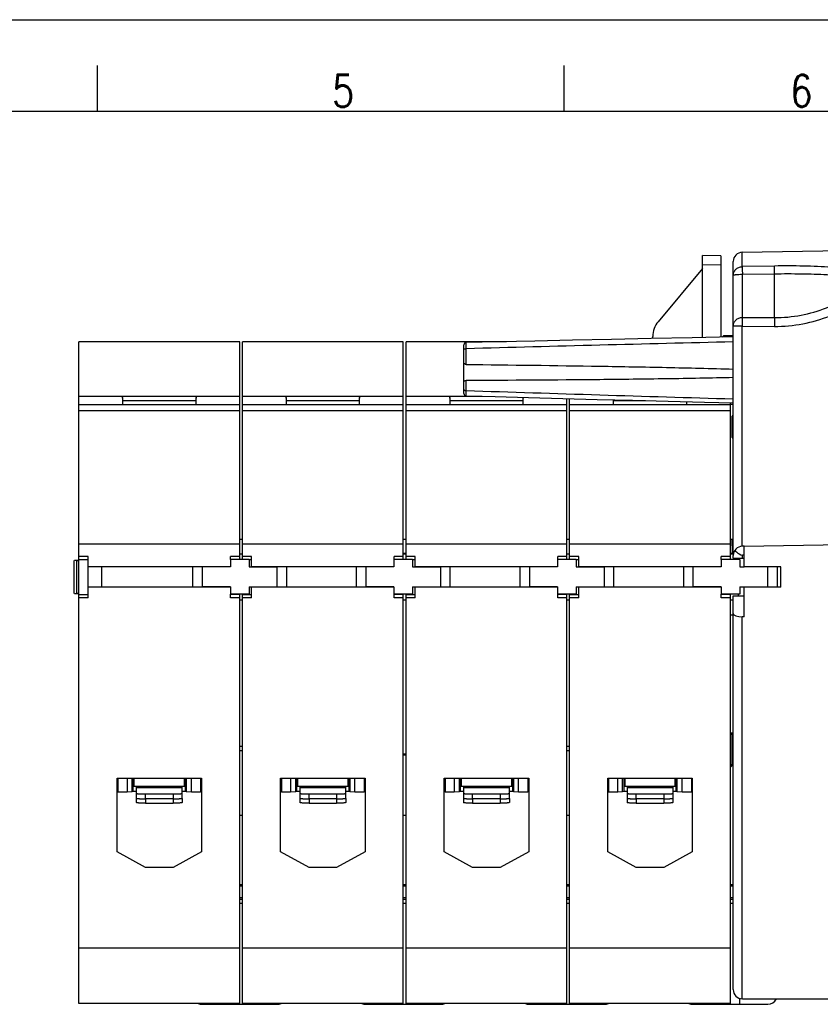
# Model space of a CAD drawing. Extents: x 0 to 594, y 0 to 420.
# Tile 14 of 16: x 220 to 307, y 313 to 420. Entities that reach past the tile are written whole.
import ezdxf

# ---------------------------------------------------------------- set-up
doc = ezdxf.new("R2010")
doc.units = 0
doc.header["$LTSCALE"] = 32.67
doc.layers.get('0').update_dxf_attribs({"linetype": 'CONTINUOUS'})
for name, color, linetype in [('02___PRT_ALL_AXES', 7, 'CONTINUOUS'), ('03__EJES', 7, 'CONTINUOUS'), ('DESMOLDEO', 7, 'CONTINUOUS'), ('REDONDEOS', 7, 'CONTINUOUS')]:
    doc.layers.add(name, color=color, linetype=linetype)
doc.styles.get("Standard").update_dxf_attribs({"font": 'SIMPLEX.SHX', "width": 0.8})

msp = doc.modelspace()

# ---------------------------------------------------------------- linework, layer by layer
at = {"color": 7}
for p, q in [((0, 420), (594, 420)), ((228.2, 415), (228.2, 410)), ((279, 415), (279, 410)), ((584, 410), (25, 410)), ((298.401, 393.123), (298.401, 394.685)), ((294.07, 385.399), (294.076, 394.349)), ((294.075, 393.35), (296.075, 393.308)), ((296.076, 394.308), (294.076, 394.351)), ((296.076, 394.307), (296.07, 385.441)), ((297.419, 361.856), (297.419, 393.682)), ((294.075, 392.905), (289.252, 387.131)), ((301.901, 393.187), (298.401, 393.123)), ((301.919, 392.31), (298.419, 392.256)), ((298.419, 387.59), (298.419, 392.256)), ((301.919, 387.576), (301.919, 392.31)), ((298.419, 387.59), (301.919, 387.576)), ((298.401, 386.627), (297.419, 386.627)), ((298.401, 362.685), (298.401, 386.627)), ((298.401, 386.627), (301.901, 386.61)), ((226.219, 312.931), (226.219, 384.947)), ((243.719, 384.947), (226.219, 384.947)), ((243.719, 361.256), (243.719, 384.947)), ((244.019, 361.256), (244.019, 384.947)), ((261.519, 384.947), (244.019, 384.947)), ((261.519, 361.256), (261.519, 384.947)), ((261.819, 361.256), (261.819, 384.947)), ((272.737, 384.947), (261.819, 384.947)), ((288.67, 385.287), (288.67, 385.53)), ((226.219, 379.014), (243.719, 379.014)), ((230.969, 378.804), (230.969, 379.014)), ((230.969, 378.536), (238.969, 378.536)), ((238.969, 379.014), (238.969, 378.804)), ((244.019, 379.014), (261.519, 379.014)), ((248.769, 378.804), (248.769, 379.014)), ((248.769, 378.536), (256.769, 378.536)), ((256.769, 379.014), (256.769, 378.804)), ((261.819, 379.014), (270.106, 379.014)), ((266.569, 378.804), (266.569, 379.014)), ((266.569, 378.536), (274.569, 378.536)), ((274.569, 378.891), (274.569, 378.804)), ((279.319, 361.256), (279.319, 378.763)), ((279.619, 361.256), (279.619, 378.755)), ((284.369, 378.536), (287.88, 378.536)), ((243.719, 377.431), (226.219, 377.431)), ((261.519, 377.431), (244.019, 377.431)), ((279.319, 377.431), (261.819, 377.431)), ((297.119, 377.431), (279.619, 377.431)), ((297.119, 361.256), (297.119, 378.296)), ((244.019, 363.431), (243.719, 363.431)), ((261.819, 363.431), (261.519, 363.431)), ((279.619, 363.431), (279.319, 363.431)), ((297.319, 363.431), (297.119, 363.431)), ((297.319, 362.75), (297.319, 363.431)), ((297.419, 363.411), (297.319, 363.431)), ((243.719, 362.931), (226.219, 362.931)), ((261.519, 362.931), (244.019, 362.931)), ((279.319, 362.931), (261.819, 362.931)), ((297.119, 362.931), (279.619, 362.931)), ((298.619, 362.688), (298.401, 362.685)), ((298.619, 360.431), (298.619, 362.688)), ((227.219, 361.581), (226.219, 361.581)), ((226.219, 361.231), (227.219, 361.231)), ((227.219, 357.081), (227.219, 361.581)), ((242.719, 361.256), (242.719, 361.581)), ((243.719, 361.581), (242.719, 361.581)), ((245.019, 361.581), (244.019, 361.581)), ((244.737, 361.231), (245.019, 361.231)), ((245.019, 360.449), (245.019, 361.581)), ((260.519, 361.256), (260.519, 361.581)), ((261.519, 361.581), (260.519, 361.581)), ((261.519, 361.931), (261.819, 361.931)), ((262.819, 361.581), (261.819, 361.581)), ((262.537, 361.231), (262.819, 361.231)), ((262.819, 360.449), (262.819, 361.581)), ((278.319, 361.256), (278.319, 361.581)), ((279.319, 361.581), (278.319, 361.581)), ((280.619, 361.581), (279.619, 361.581)), ((280.337, 361.231), (280.619, 361.231)), ((280.619, 360.449), (280.619, 361.581)), ((296.119, 361.256), (296.119, 361.581)), ((297.119, 361.581), (296.119, 361.581)), ((297.119, 361.931), (297.319, 361.931)), ((297.419, 361.381), (297.419, 361.685)), ((297.419, 361.381), (298.619, 361.381)), ((298.619, 361.718), (298.419, 361.715)), ((298.419, 361.381), (298.419, 361.715)), ((225.719, 357.531), (225.719, 361.131)), ((226.217, 361.122), (225.737, 361.131)), ((225.963, 361.131), (226.219, 361.131)), ((225.963, 361.127), (225.963, 357.535)), ((239.636, 360.431), (227.219, 360.431)), ((228.719, 358.231), (228.719, 360.431)), ((238.636, 358.281), (238.636, 360.431)), ((257.436, 360.431), (245.019, 360.431)), ((248.801, 360.431), (248.801, 358.281)), ((256.436, 358.281), (256.436, 360.431)), ((275.236, 360.431), (262.819, 360.431)), ((266.601, 360.431), (266.601, 358.281)), ((274.236, 358.281), (274.236, 360.431)), ((293.036, 360.431), (280.619, 360.431)), ((284.401, 360.431), (284.401, 358.281)), ((292.036, 358.281), (292.036, 360.431)), ((302.619, 360.431), (298.619, 360.431)), ((302.201, 360.431), (302.201, 358.281)), ((302.619, 358.231), (302.619, 360.431)), ((242.701, 358.231), (227.219, 358.231)), ((241.219, 358.231), (241.219, 358.263)), ((245.019, 357.081), (245.019, 358.263)), ((260.501, 358.231), (245.019, 358.231)), ((246.519, 358.231), (246.519, 358.263)), ((259.019, 358.231), (259.019, 358.263)), ((262.819, 357.081), (262.819, 358.263)), ((278.301, 358.231), (262.819, 358.231)), ((264.319, 358.231), (264.319, 358.263)), ((276.819, 358.231), (276.819, 358.263)), ((280.619, 357.081), (280.619, 358.263)), ((296.101, 358.231), (280.619, 358.231)), ((282.119, 358.231), (282.119, 358.263)), ((294.619, 358.231), (294.619, 358.263)), ((298.619, 355.004), (298.619, 358.263)), ((302.619, 358.231), (298.619, 358.231)), ((300.419, 358.263), (300.419, 358.231)), ((225.737, 357.531), (226.219, 357.54)), ((226.219, 357.531), (225.963, 357.531)), ((226.219, 357.431), (227.219, 357.431)), ((227.219, 357.081), (226.219, 357.081)), ((242.719, 357.081), (242.719, 357.456)), ((243.719, 357.431), (242.719, 357.431)), ((243.719, 357.081), (242.719, 357.081)), ((243.719, 312.931), (243.719, 357.431)), ((244.019, 312.931), (244.019, 357.431)), ((244.019, 357.431), (245.019, 357.431)), ((245.019, 357.081), (244.019, 357.081)), ((260.519, 357.081), (260.519, 357.456)), ((261.519, 357.431), (260.519, 357.431)), ((261.519, 357.081), (260.519, 357.081)), ((261.519, 312.931), (261.519, 357.431)), ((261.819, 312.931), (261.819, 357.431)), ((261.819, 357.431), (262.819, 357.431)), ((262.819, 357.081), (261.819, 357.081)), ((278.319, 357.081), (278.319, 357.456)), ((279.319, 357.431), (278.319, 357.431)), ((279.319, 357.081), (278.319, 357.081)), ((279.319, 312.931), (279.319, 357.431)), ((279.619, 312.931), (279.619, 357.431)), ((279.619, 357.431), (280.619, 357.431)), ((280.619, 357.081), (279.619, 357.081)), ((296.119, 357.081), (296.119, 357.456)), ((297.119, 357.431), (296.119, 357.431)), ((297.119, 357.081), (296.119, 357.081)), ((297.119, 312.931), (297.119, 357.431)), ((297.419, 314.431), (297.419, 357.281)), ((297.419, 357.281), (298.619, 357.281)), ((297.119, 355.231), (297.419, 355.231)), ((298.401, 313.431), (298.401, 355.005)), ((298.619, 355.004), (298.401, 355.005)), ((297.419, 342.331), (297.119, 342.331)), ((297.319, 342.181), (297.119, 342.181)), ((297.419, 342.201), (297.319, 342.181)), ((297.319, 339.232), (297.319, 342.181)), ((243.719, 340.931), (244.019, 340.931)), ((279.319, 340.931), (279.619, 340.931)), ((244.019, 340.431), (243.719, 340.431)), ((261.519, 340.081), (261.819, 340.081)), ((261.819, 339.931), (261.519, 339.931)), ((279.619, 340.431), (279.319, 340.431)), ((297.319, 339.232), (297.419, 339.252)), ((230.369, 329.431), (230.369, 337.431)), ((230.369, 337.431), (239.569, 337.431)), ((230.464, 337.431), (230.464, 335.931)), ((231.464, 337.431), (231.464, 335.931)), ((231.99, 337.431), (231.99, 335.94)), ((232.105, 337.431), (232.105, 335.978)), ((232.214, 337.431), (232.214, 336.581)), ((232.214, 336.581), (237.714, 336.581)), ((232.464, 336.581), (232.464, 334.798)), ((232.469, 336.581), (232.469, 335.251)), ((237.469, 335.251), (237.469, 336.581)), ((237.714, 336.581), (237.714, 337.431)), ((237.822, 335.978), (237.822, 337.431)), ((237.938, 335.94), (237.938, 337.431)), ((238.464, 335.931), (238.464, 337.431)), ((239.464, 337.431), (239.464, 335.931)), ((239.569, 337.431), (239.569, 329.431)), ((248.169, 329.431), (248.169, 337.431)), ((248.169, 337.431), (257.369, 337.431)), ((248.264, 337.431), (248.264, 335.931)), ((249.264, 337.431), (249.264, 335.931)), ((249.79, 337.431), (249.79, 335.94)), ((249.905, 337.431), (249.905, 335.978)), ((250.014, 337.431), (250.014, 336.581)), ((250.014, 336.581), (255.514, 336.581)), ((250.264, 336.581), (250.264, 334.798)), ((250.269, 336.581), (250.269, 335.251)), ((255.269, 335.251), (255.269, 336.581)), ((255.514, 336.581), (255.514, 337.431)), ((255.622, 335.978), (255.622, 337.431)), ((255.738, 335.94), (255.738, 337.431)), ((256.264, 335.931), (256.264, 337.431)), ((257.264, 337.431), (257.264, 335.931)), ((257.369, 337.431), (257.369, 329.431)), ((265.969, 329.431), (265.969, 337.431)), ((265.969, 337.431), (275.169, 337.431)), ((266.064, 337.431), (266.064, 335.931)), ((267.064, 337.431), (267.064, 335.931)), ((267.59, 337.431), (267.59, 335.94)), ((267.705, 337.431), (267.705, 335.978)), ((267.814, 337.431), (267.814, 336.581)), ((267.814, 336.581), (273.314, 336.581)), ((268.064, 336.581), (268.064, 334.798)), ((268.069, 336.581), (268.069, 335.251)), ((273.069, 335.251), (273.069, 336.581)), ((273.314, 336.581), (273.314, 337.431)), ((273.422, 335.978), (273.422, 337.431)), ((273.538, 335.94), (273.538, 337.431)), ((274.064, 335.931), (274.064, 337.431)), ((275.064, 337.431), (275.064, 335.931)), ((275.169, 337.431), (275.169, 329.431)), ((283.769, 329.431), (283.769, 337.431)), ((283.769, 337.431), (292.969, 337.431)), ((283.864, 337.431), (283.864, 335.931)), ((284.864, 335.931), (284.864, 337.431)), ((285.39, 335.94), (285.39, 337.431)), ((285.505, 337.431), (285.505, 335.978)), ((285.614, 337.431), (285.614, 336.581)), ((285.614, 336.581), (291.114, 336.581)), ((285.864, 336.581), (285.864, 334.798)), ((285.869, 336.581), (285.869, 335.251)), ((290.869, 335.251), (290.869, 336.581)), ((291.114, 336.581), (291.114, 337.431)), ((291.222, 335.978), (291.222, 337.431)), ((291.338, 335.94), (291.338, 337.431)), ((291.864, 335.931), (291.864, 337.431)), ((292.864, 337.431), (292.864, 335.931)), ((292.969, 337.431), (292.969, 329.431)), ((231.464, 335.931), (230.464, 335.931)), ((231.99, 335.94), (231.464, 335.931)), ((232.105, 335.978), (231.99, 335.94)), ((232.469, 335.978), (232.105, 335.978)), ((232.469, 336.349), (232.464, 336.349)), ((237.469, 336.381), (232.469, 336.381)), ((233.469, 335.198), (233.469, 335.698)), ((236.469, 335.698), (233.469, 335.698)), ((236.469, 335.698), (236.469, 335.198)), ((237.822, 335.978), (237.469, 335.978)), ((237.938, 335.94), (237.822, 335.978)), ((238.464, 335.931), (237.938, 335.94)), ((239.464, 335.931), (238.464, 335.931)), ((249.264, 335.931), (248.264, 335.931)), ((249.79, 335.94), (249.264, 335.931)), ((249.905, 335.978), (249.79, 335.94)), ((250.269, 335.978), (249.905, 335.978)), ((250.269, 336.349), (250.264, 336.349)), ((255.269, 336.381), (250.269, 336.381)), ((251.269, 335.198), (251.269, 335.698)), ((254.269, 335.698), (251.269, 335.698)), ((254.269, 335.698), (254.269, 335.198)), ((255.622, 335.978), (255.269, 335.978)), ((255.738, 335.94), (255.622, 335.978)), ((256.264, 335.931), (255.738, 335.94)), ((257.264, 335.931), (256.264, 335.931)), ((267.064, 335.931), (266.064, 335.931)), ((267.59, 335.94), (267.064, 335.931)), ((267.705, 335.978), (267.59, 335.94)), ((268.069, 335.978), (267.705, 335.978)), ((268.069, 336.349), (268.064, 336.349)), ((273.069, 336.381), (268.069, 336.381)), ((269.069, 335.198), (269.069, 335.698)), ((272.069, 335.698), (269.069, 335.698)), ((272.069, 335.698), (272.069, 335.198)), ((273.422, 335.978), (273.069, 335.978)), ((273.538, 335.94), (273.422, 335.978)), ((274.064, 335.931), (273.538, 335.94)), ((275.064, 335.931), (274.064, 335.931)), ((284.864, 335.931), (283.864, 335.931)), ((285.39, 335.94), (284.864, 335.931)), ((285.505, 335.978), (285.39, 335.94)), ((285.869, 335.978), (285.505, 335.978)), ((285.869, 336.349), (285.864, 336.349)), ((290.869, 336.381), (285.869, 336.381)), ((286.869, 335.198), (286.869, 335.698)), ((289.869, 335.698), (286.869, 335.698)), ((289.869, 335.698), (289.869, 335.198)), ((291.222, 335.978), (290.869, 335.978)), ((291.338, 335.94), (291.222, 335.978)), ((291.864, 335.931), (291.338, 335.94)), ((292.864, 335.931), (291.864, 335.931)), ((233.464, 335.198), (233.464, 334.711)), ((233.464, 334.711), (236.464, 334.711)), ((236.469, 335.198), (233.469, 335.198)), ((236.464, 335.198), (236.464, 334.711)), ((237.464, 335.246), (237.464, 334.798)), ((251.264, 335.198), (251.264, 334.711)), ((251.264, 334.711), (254.264, 334.711)), ((254.269, 335.198), (251.269, 335.198)), ((254.264, 335.198), (254.264, 334.711)), ((255.264, 335.246), (255.264, 334.798)), ((269.064, 335.198), (269.064, 334.711)), ((269.064, 334.711), (272.064, 334.711)), ((272.069, 335.198), (269.069, 335.198)), ((272.064, 335.198), (272.064, 334.711)), ((273.064, 335.246), (273.064, 334.798)), ((286.864, 335.198), (286.864, 334.711)), ((286.864, 334.711), (289.864, 334.711)), ((289.869, 335.198), (286.869, 335.198)), ((289.864, 335.198), (289.864, 334.711)), ((290.864, 335.246), (290.864, 334.798)), ((243.719, 333.431), (244.019, 333.431)), ((261.519, 333.431), (261.819, 333.431)), ((279.319, 333.431), (279.619, 333.431)), ((233.469, 327.731), (230.369, 329.431)), ((239.569, 329.431), (236.469, 327.731)), ((251.269, 327.731), (248.169, 329.431)), ((257.369, 329.431), (254.269, 327.731)), ((269.069, 327.731), (265.969, 329.431)), ((275.169, 329.431), (272.069, 327.731)), ((286.869, 327.731), (283.769, 329.431)), ((292.969, 329.431), (289.869, 327.731)), ((236.469, 327.731), (233.469, 327.731)), ((254.269, 327.731), (251.269, 327.731)), ((272.069, 327.731), (269.069, 327.731)), ((289.869, 327.731), (286.869, 327.731)), ((243.719, 318.931), (226.219, 318.931)), ((261.519, 318.931), (244.019, 318.931)), ((279.319, 318.931), (261.819, 318.931)), ((297.119, 318.931), (279.619, 318.931)), ((297.448, 314.194), (297.435, 314.194)), ((298.419, 313.431), (311.347, 313.431)), ((243.719, 312.931), (226.219, 312.931)), ((261.519, 312.931), (244.019, 312.931)), ((279.319, 312.931), (261.819, 312.931)), ((297.119, 312.931), (279.619, 312.931))]:
    msp.add_line(p, q, dxfattribs=at)
msp.add_lwpolyline([(297.419, 385.468), (292.956, 385.376), (288.501, 385.284), (284.164, 385.193), (279.944, 385.103), (275.841, 385.015), (271.855, 384.928), (268.363, 384.851)], dxfattribs=at)
for centre, radius, start, end in [((298.419, 393.685), 1, 91, 180), ((291.17, 385.528), 2.5, 140.12676, 179.96608), ((298.419, 361.685), 1, 91, 180), ((296.62, 339.251), 0.799, 308.71093, 359.98167), ((298.419, 314.431), 1, 180, 270)]:
    msp.add_arc(centre, radius, start, end, dxfattribs=at)
for centre, major_axis, ratio, start_param, end_param in [((298.419, 355.369), (1, 0), 0.3639702, -3.1415927, -1.5882496), ((296.516, 339.231), (0.788, 0.157), 0.9960441, -0.9176549, -0.1961674)]:
    msp.add_ellipse(centre, major_axis=major_axis, ratio=ratio, start_param=start_param, end_param=end_param, dxfattribs=at)
for points, knots in [([(297.419, 392.141), (297.419, 392.268), (297.47, 392.524), (297.689, 392.848), (298.015, 393.067), (298.273, 393.121), (298.401, 393.123)], [0, 0, 0, 0, 0.2478911, 0.4970572, 0.7479075, 1, 1, 1, 1]), ([(298.419, 392.256), (298.291, 392.256), (298.055, 392.251), (297.777, 392.232), (297.598, 392.209), (297.504, 392.189), (297.449, 392.173), (297.419, 392.151), (297.419, 392.141)], [0, 0, 0, 0, 0.3757387, 0.6951687, 0.818401, 0.9113056, 0.9710155, 1, 1, 1, 1]), ([(298.401, 393.123), (298.402, 393.087), (298.409, 392.798), (298.414, 392.509), (298.419, 392.256)], [0, 0, 0, 0, 0.1244312, 1, 1, 1, 1]), ([(313.022, 392.252), (312.881, 392.316), (312.56, 392.42), (311.836, 392.597), (310.812, 392.771), (309.489, 392.933), (308.072, 393.053), (306.587, 393.138), (304.523, 393.205), (302.955, 393.206), (301.901, 393.187)], [0, 0, 0, 0, 0.0415266, 0.0901377, 0.199475, 0.3194042, 0.4469391, 0.5802538, 0.7178255, 1, 1, 1, 1]), ([(301.919, 392.31), (301.917, 392.412), (301.911, 392.704), (301.907, 392.996), (301.901, 393.187)], [0, 0, 0, 0, 0.3488934, 1, 1, 1, 1]), ([(312.366, 391.826), (312.211, 391.844), (311.881, 391.872), (311.167, 391.943), (310.191, 392.037), (308.948, 392.138), (307.154, 392.25), (304.802, 392.327), (302.892, 392.326), (301.919, 392.31)], [0, 0, 0, 0, 0.0445689, 0.0949414, 0.2056318, 0.3256089, 0.4525351, 0.7210207, 1, 1, 1, 1]), ([(301.901, 386.61), (302.934, 386.606), (305.006, 386.798), (307.499, 387.536), (309.374, 388.411), (310.707, 389.209), (311.944, 390.147), (312.687, 390.875), (313.013, 391.275)], [0, 0, 0, 0, 0.2499102, 0.4997852, 0.6248654, 0.7499393, 0.8750015, 1, 1, 1, 1]), ([(301.919, 387.576), (302.883, 387.572), (304.819, 387.75), (307.611, 388.567), (309.767, 389.685), (311.323, 390.824), (312.036, 391.476), (312.366, 391.826)], [0, 0, 0, 0, 0.2501995, 0.5003366, 0.7503545, 0.8753894, 1, 1, 1, 1]), ([(297.419, 386.627), (297.419, 386.753), (297.472, 387.008), (297.695, 387.328), (298.028, 387.541), (298.289, 387.59), (298.419, 387.59)], [0, 0, 0, 0, 0.2456593, 0.4938835, 0.7456903, 1, 1, 1, 1]), ([(298.419, 387.59), (298.408, 387.546), (298.415, 387.425), (298.405, 387.211), (298.405, 386.935), (298.408, 386.733), (298.401, 386.627)], [0, 0, 0, 0, 0.141388, 0.3722655, 0.6692218, 1, 1, 1, 1]), ([(301.919, 387.576), (301.91, 387.457), (301.907, 387.135), (301.902, 386.813), (301.901, 386.61)], [0, 0, 0, 0, 0.3699197, 1, 1, 1, 1]), ([(297.604, 362.265), (297.656, 362.193), (297.876, 361.944), (298.182, 361.768), (298.419, 361.715)], [0, 0, 0, 0, 0.2664638, 1, 1, 1, 1]), ([(233.469, 335.698), (233.404, 335.698), (233.276, 335.698), (233.091, 335.701), (232.945, 335.705), (232.836, 335.709), (232.764, 335.713), (232.698, 335.717), (232.64, 335.721), (232.59, 335.725), (232.553, 335.729), (232.528, 335.732), (232.513, 335.735), (232.5, 335.737), (232.489, 335.74), (232.48, 335.742), (232.475, 335.744), (232.472, 335.746), (232.47, 335.748), (232.469, 335.749), (232.469, 335.75)], [0, 0, 0, 0, 0.1940902, 0.3807425, 0.552808, 0.6312849, 0.703706, 0.7693802, 0.8276835, 0.8780668, 0.9200641, 0.9377989, 0.953307, 0.9665615, 0.977547, 0.9862666, 0.9927598, 0.9952112, 0.9971781, 1, 1, 1, 1]), ([(237.469, 335.75), (237.469, 335.749), (237.468, 335.748), (237.466, 335.746), (237.463, 335.744), (237.457, 335.742), (237.449, 335.74), (237.438, 335.737), (237.425, 335.735), (237.41, 335.732), (237.385, 335.729), (237.348, 335.725), (237.298, 335.721), (237.239, 335.717), (237.174, 335.713), (237.101, 335.709), (236.993, 335.705), (236.847, 335.701), (236.661, 335.698), (236.534, 335.698), (236.469, 335.698)], [0, 0, 0, 0, 0.0028219, 0.0047888, 0.0072402, 0.0137334, 0.022453, 0.0334385, 0.046693, 0.0622011, 0.0799359, 0.1219333, 0.1723166, 0.2306199, 0.296294, 0.3687151, 0.4471921, 0.6192575, 0.8059099, 1, 1, 1, 1]), ([(251.269, 335.698), (251.204, 335.698), (251.076, 335.698), (250.891, 335.701), (250.745, 335.705), (250.636, 335.709), (250.564, 335.713), (250.498, 335.717), (250.44, 335.721), (250.39, 335.725), (250.353, 335.729), (250.328, 335.732), (250.313, 335.735), (250.3, 335.737), (250.289, 335.74), (250.28, 335.742), (250.275, 335.744), (250.272, 335.746), (250.27, 335.748), (250.269, 335.749), (250.269, 335.75)], [0, 0, 0, 0, 0.1940902, 0.3807425, 0.552808, 0.6312849, 0.703706, 0.7693802, 0.8276835, 0.8780668, 0.9200641, 0.9377989, 0.953307, 0.9665615, 0.977547, 0.9862666, 0.9927598, 0.9952112, 0.9971781, 1, 1, 1, 1]), ([(255.269, 335.75), (255.269, 335.749), (255.268, 335.748), (255.266, 335.746), (255.263, 335.744), (255.257, 335.742), (255.249, 335.74), (255.238, 335.737), (255.225, 335.735), (255.21, 335.732), (255.185, 335.729), (255.148, 335.725), (255.098, 335.721), (255.039, 335.717), (254.974, 335.713), (254.901, 335.709), (254.793, 335.705), (254.647, 335.701), (254.461, 335.698), (254.334, 335.698), (254.269, 335.698)], [0, 0, 0, 0, 0.0028219, 0.0047888, 0.0072402, 0.0137334, 0.022453, 0.0334385, 0.046693, 0.0622011, 0.0799359, 0.1219333, 0.1723166, 0.2306199, 0.296294, 0.3687151, 0.4471921, 0.6192575, 0.8059099, 1, 1, 1, 1]), ([(269.069, 335.698), (269.004, 335.698), (268.876, 335.698), (268.691, 335.701), (268.545, 335.705), (268.436, 335.709), (268.364, 335.713), (268.298, 335.717), (268.24, 335.721), (268.19, 335.725), (268.153, 335.729), (268.128, 335.732), (268.113, 335.735), (268.1, 335.737), (268.089, 335.74), (268.08, 335.742), (268.075, 335.744), (268.072, 335.746), (268.07, 335.748), (268.069, 335.749), (268.069, 335.75)], [0, 0, 0, 0, 0.1940902, 0.3807425, 0.552808, 0.6312849, 0.703706, 0.7693802, 0.8276835, 0.8780668, 0.9200641, 0.9377989, 0.953307, 0.9665615, 0.977547, 0.9862666, 0.9927598, 0.9952112, 0.9971781, 1, 1, 1, 1]), ([(273.069, 335.75), (273.069, 335.749), (273.068, 335.748), (273.066, 335.746), (273.063, 335.744), (273.057, 335.742), (273.049, 335.74), (273.038, 335.737), (273.025, 335.735), (273.01, 335.732), (272.985, 335.729), (272.948, 335.725), (272.898, 335.721), (272.839, 335.717), (272.774, 335.713), (272.701, 335.709), (272.593, 335.705), (272.447, 335.701), (272.261, 335.698), (272.134, 335.698), (272.069, 335.698)], [0, 0, 0, 0, 0.0028219, 0.0047888, 0.0072402, 0.0137334, 0.022453, 0.0334385, 0.046693, 0.0622011, 0.0799359, 0.1219333, 0.1723166, 0.2306199, 0.296294, 0.3687151, 0.4471921, 0.6192575, 0.8059099, 1, 1, 1, 1]), ([(286.869, 335.698), (286.804, 335.698), (286.676, 335.698), (286.491, 335.701), (286.345, 335.705), (286.236, 335.709), (286.164, 335.713), (286.098, 335.717), (286.04, 335.721), (285.99, 335.725), (285.953, 335.729), (285.928, 335.732), (285.913, 335.735), (285.9, 335.737), (285.889, 335.74), (285.88, 335.742), (285.875, 335.744), (285.872, 335.746), (285.87, 335.748), (285.869, 335.749), (285.869, 335.75)], [0, 0, 0, 0, 0.1940902, 0.3807425, 0.552808, 0.6312849, 0.703706, 0.7693802, 0.8276835, 0.8780668, 0.9200641, 0.9377989, 0.953307, 0.9665615, 0.977547, 0.9862666, 0.9927598, 0.9952112, 0.9971781, 1, 1, 1, 1]), ([(290.869, 335.75), (290.869, 335.749), (290.868, 335.748), (290.866, 335.746), (290.863, 335.744), (290.857, 335.742), (290.849, 335.74), (290.838, 335.737), (290.825, 335.735), (290.81, 335.732), (290.785, 335.729), (290.748, 335.725), (290.698, 335.721), (290.639, 335.717), (290.574, 335.713), (290.501, 335.709), (290.393, 335.705), (290.247, 335.701), (290.061, 335.698), (289.934, 335.698), (289.869, 335.698)], [0, 0, 0, 0, 0.0028219, 0.0047888, 0.0072402, 0.0137334, 0.022453, 0.0334385, 0.046693, 0.0622011, 0.0799359, 0.1219333, 0.1723166, 0.2306199, 0.296294, 0.3687151, 0.4471921, 0.6192575, 0.8059099, 1, 1, 1, 1]), ([(232.464, 335.296), (232.464, 335.295), (232.464, 335.292), (232.466, 335.29), (232.468, 335.288)], [0, 0, 0, 0, 0.2176092, 1, 1, 1, 1]), ([(233.464, 334.711), (233.399, 334.711), (233.271, 334.712), (233.086, 334.717), (232.915, 334.725), (232.766, 334.735), (232.642, 334.747), (232.551, 334.761), (232.496, 334.775), (232.47, 334.787), (232.464, 334.795), (232.464, 334.798)], [0, 0, 0, 0, 0.1927362, 0.3781685, 0.5491475, 0.6992504, 0.8228084, 0.9153159, 0.9738154, 0.9903142, 1, 1, 1, 1]), ([(232.469, 335.251), (232.469, 335.25), (232.47, 335.248), (232.472, 335.247), (232.475, 335.245), (232.48, 335.243), (232.489, 335.24), (232.5, 335.238), (232.513, 335.235), (232.528, 335.233), (232.553, 335.23), (232.59, 335.226), (232.64, 335.221), (232.698, 335.217), (232.764, 335.214), (232.836, 335.21), (232.945, 335.206), (233.091, 335.202), (233.276, 335.199), (233.404, 335.198), (233.469, 335.198)], [0, 0, 0, 0, 0.0028219, 0.0047888, 0.0072402, 0.0137334, 0.022453, 0.0334385, 0.046693, 0.0622011, 0.0799359, 0.1219332, 0.1723165, 0.2306198, 0.296294, 0.3687151, 0.447192, 0.6192575, 0.8059098, 1, 1, 1, 1]), ([(237.464, 334.798), (237.464, 334.795), (237.458, 334.787), (237.432, 334.775), (237.376, 334.761), (237.285, 334.747), (237.162, 334.735), (237.012, 334.725), (236.842, 334.717), (236.656, 334.712), (236.529, 334.711), (236.464, 334.711)], [0, 0, 0, 0, 0.0096858, 0.0261846, 0.0846841, 0.1771916, 0.3007496, 0.4508525, 0.6218315, 0.8072638, 1, 1, 1, 1]), ([(236.469, 335.198), (236.534, 335.198), (236.661, 335.199), (236.847, 335.202), (236.993, 335.206), (237.101, 335.21), (237.174, 335.214), (237.239, 335.217), (237.298, 335.221), (237.348, 335.226), (237.385, 335.23), (237.41, 335.233), (237.425, 335.235), (237.438, 335.238), (237.449, 335.24), (237.457, 335.243), (237.463, 335.245), (237.466, 335.247), (237.468, 335.248), (237.469, 335.25), (237.469, 335.251)], [0, 0, 0, 0, 0.1940901, 0.3807425, 0.5528079, 0.6312849, 0.703706, 0.7693801, 0.8276834, 0.8780667, 0.9200641, 0.9377989, 0.953307, 0.9665615, 0.977547, 0.9862666, 0.9927598, 0.9952112, 0.9971781, 1, 1, 1, 1]), ([(250.264, 335.296), (250.264, 335.295), (250.264, 335.292), (250.266, 335.29), (250.268, 335.288)], [0, 0, 0, 0, 0.2175947, 1, 1, 1, 1]), ([(251.264, 334.711), (251.199, 334.711), (251.071, 334.712), (250.886, 334.717), (250.715, 334.725), (250.566, 334.735), (250.442, 334.747), (250.351, 334.761), (250.296, 334.775), (250.27, 334.787), (250.264, 334.795), (250.264, 334.798)], [0, 0, 0, 0, 0.1927362, 0.3781685, 0.5491475, 0.6992504, 0.8228084, 0.9153159, 0.9738154, 0.9903142, 1, 1, 1, 1]), ([(250.269, 335.251), (250.269, 335.25), (250.27, 335.248), (250.272, 335.247), (250.275, 335.245), (250.28, 335.243), (250.289, 335.24), (250.3, 335.238), (250.313, 335.235), (250.328, 335.233), (250.353, 335.23), (250.39, 335.226), (250.44, 335.221), (250.498, 335.217), (250.564, 335.214), (250.636, 335.21), (250.745, 335.206), (250.891, 335.202), (251.076, 335.199), (251.204, 335.198), (251.269, 335.198)], [0, 0, 0, 0, 0.0028219, 0.0047888, 0.0072402, 0.0137334, 0.022453, 0.0334385, 0.046693, 0.0622011, 0.0799359, 0.1219332, 0.1723165, 0.2306198, 0.296294, 0.3687151, 0.447192, 0.6192575, 0.8059098, 1, 1, 1, 1]), ([(255.264, 334.798), (255.264, 334.795), (255.258, 334.787), (255.232, 334.775), (255.176, 334.761), (255.085, 334.747), (254.962, 334.735), (254.812, 334.725), (254.642, 334.717), (254.456, 334.712), (254.329, 334.711), (254.264, 334.711)], [0, 0, 0, 0, 0.0096858, 0.0261846, 0.0846841, 0.1771916, 0.3007496, 0.4508525, 0.6218315, 0.8072638, 1, 1, 1, 1]), ([(254.269, 335.198), (254.334, 335.198), (254.461, 335.199), (254.647, 335.202), (254.793, 335.206), (254.901, 335.21), (254.974, 335.214), (255.039, 335.217), (255.098, 335.221), (255.148, 335.226), (255.185, 335.23), (255.21, 335.233), (255.225, 335.235), (255.238, 335.238), (255.249, 335.24), (255.257, 335.243), (255.263, 335.245), (255.266, 335.247), (255.268, 335.248), (255.269, 335.25), (255.269, 335.251)], [0, 0, 0, 0, 0.1940901, 0.3807425, 0.5528079, 0.6312849, 0.703706, 0.7693801, 0.8276834, 0.8780667, 0.9200641, 0.9377989, 0.953307, 0.9665615, 0.977547, 0.9862666, 0.9927598, 0.9952112, 0.9971781, 1, 1, 1, 1]), ([(268.064, 335.296), (268.064, 335.295), (268.064, 335.292), (268.066, 335.29), (268.068, 335.288)], [0, 0, 0, 0, 0.2176526, 1, 1, 1, 1]), ([(269.064, 334.711), (268.999, 334.711), (268.871, 334.712), (268.686, 334.717), (268.515, 334.725), (268.366, 334.735), (268.242, 334.747), (268.151, 334.761), (268.096, 334.775), (268.07, 334.787), (268.064, 334.795), (268.064, 334.798)], [0, 0, 0, 0, 0.1927362, 0.3781685, 0.5491475, 0.6992504, 0.8228084, 0.9153159, 0.9738154, 0.9903142, 1, 1, 1, 1]), ([(268.069, 335.251), (268.069, 335.25), (268.07, 335.248), (268.072, 335.247), (268.075, 335.245), (268.08, 335.243), (268.089, 335.24), (268.1, 335.238), (268.113, 335.235), (268.128, 335.233), (268.153, 335.23), (268.19, 335.226), (268.24, 335.221), (268.298, 335.217), (268.364, 335.214), (268.436, 335.21), (268.545, 335.206), (268.691, 335.202), (268.876, 335.199), (269.004, 335.198), (269.069, 335.198)], [0, 0, 0, 0, 0.0028219, 0.0047888, 0.0072402, 0.0137334, 0.022453, 0.0334385, 0.046693, 0.0622011, 0.0799359, 0.1219332, 0.1723165, 0.2306198, 0.296294, 0.3687151, 0.447192, 0.6192575, 0.8059098, 1, 1, 1, 1]), ([(273.064, 334.798), (273.064, 334.795), (273.058, 334.787), (273.032, 334.775), (272.976, 334.761), (272.885, 334.747), (272.762, 334.735), (272.612, 334.725), (272.442, 334.717), (272.256, 334.712), (272.129, 334.711), (272.064, 334.711)], [0, 0, 0, 0, 0.0096858, 0.0261846, 0.0846841, 0.1771916, 0.3007496, 0.4508525, 0.6218315, 0.8072638, 1, 1, 1, 1]), ([(272.069, 335.198), (272.134, 335.198), (272.261, 335.199), (272.447, 335.202), (272.593, 335.206), (272.701, 335.21), (272.774, 335.214), (272.839, 335.217), (272.898, 335.221), (272.948, 335.226), (272.985, 335.23), (273.01, 335.233), (273.025, 335.235), (273.038, 335.238), (273.049, 335.24), (273.057, 335.243), (273.063, 335.245), (273.066, 335.247), (273.068, 335.248), (273.069, 335.25), (273.069, 335.251)], [0, 0, 0, 0, 0.1940901, 0.3807425, 0.5528079, 0.6312849, 0.703706, 0.7693801, 0.8276834, 0.8780667, 0.9200641, 0.9377989, 0.953307, 0.9665615, 0.977547, 0.9862666, 0.9927598, 0.9952112, 0.9971781, 1, 1, 1, 1]), ([(285.864, 335.296), (285.864, 335.295), (285.864, 335.292), (285.866, 335.29), (285.868, 335.288)], [0, 0, 0, 0, 0.2175657, 1, 1, 1, 1]), ([(286.864, 334.711), (286.799, 334.711), (286.671, 334.712), (286.486, 334.717), (286.315, 334.725), (286.166, 334.735), (286.042, 334.747), (285.951, 334.761), (285.896, 334.775), (285.87, 334.787), (285.864, 334.795), (285.864, 334.798)], [0, 0, 0, 0, 0.1927362, 0.3781685, 0.5491475, 0.6992504, 0.8228084, 0.9153159, 0.9738154, 0.9903142, 1, 1, 1, 1]), ([(285.869, 335.251), (285.869, 335.25), (285.87, 335.248), (285.872, 335.247), (285.875, 335.245), (285.88, 335.243), (285.889, 335.24), (285.9, 335.238), (285.913, 335.235), (285.928, 335.233), (285.953, 335.23), (285.99, 335.226), (286.04, 335.221), (286.098, 335.217), (286.164, 335.214), (286.236, 335.21), (286.345, 335.206), (286.491, 335.202), (286.676, 335.199), (286.804, 335.198), (286.869, 335.198)], [0, 0, 0, 0, 0.0028219, 0.0047888, 0.0072402, 0.0137334, 0.022453, 0.0334385, 0.046693, 0.0622011, 0.0799359, 0.1219332, 0.1723165, 0.2306198, 0.296294, 0.3687151, 0.447192, 0.6192575, 0.8059098, 1, 1, 1, 1]), ([(290.864, 334.798), (290.864, 334.795), (290.858, 334.787), (290.832, 334.775), (290.776, 334.761), (290.685, 334.747), (290.562, 334.735), (290.412, 334.725), (290.242, 334.717), (290.056, 334.712), (289.929, 334.711), (289.864, 334.711)], [0, 0, 0, 0, 0.0096858, 0.0261846, 0.0846841, 0.1771916, 0.3007496, 0.4508525, 0.6218315, 0.8072638, 1, 1, 1, 1]), ([(289.869, 335.198), (289.934, 335.198), (290.061, 335.199), (290.247, 335.202), (290.393, 335.206), (290.501, 335.21), (290.574, 335.214), (290.639, 335.217), (290.698, 335.221), (290.748, 335.226), (290.785, 335.23), (290.81, 335.233), (290.825, 335.235), (290.838, 335.238), (290.849, 335.24), (290.857, 335.243), (290.863, 335.245), (290.866, 335.247), (290.868, 335.248), (290.869, 335.25), (290.869, 335.251)], [0, 0, 0, 0, 0.1940901, 0.3807425, 0.5528079, 0.6312849, 0.703706, 0.7693801, 0.8276834, 0.8780667, 0.9200641, 0.9377989, 0.953307, 0.9665615, 0.977547, 0.9862666, 0.9927598, 0.9952112, 0.9971781, 1, 1, 1, 1])]:
    msp.add_open_spline(points, degree=3, knots=knots, dxfattribs=at)
at = {"layer": '02___PRT_ALL_AXES', "color": 7}
for p, q in [((230.969, 378.883), (230.969, 378.085)), ((238.969, 378.085), (238.969, 378.883)), ((248.769, 378.883), (248.769, 378.085)), ((256.769, 378.085), (256.769, 378.883)), ((266.569, 378.883), (266.569, 378.085)), ((274.569, 378.085), (274.569, 378.804)), ((284.369, 378.629), (284.369, 378.085)), ((292.369, 378.085), (292.369, 378.419)), ((243.719, 378.085), (226.219, 378.085)), ((261.519, 378.085), (244.019, 378.085)), ((279.319, 378.085), (261.819, 378.085)), ((297.119, 378.085), (279.619, 378.085)), ((261.519, 340.041), (261.819, 340.041))]:
    msp.add_line(p, q, dxfattribs=at)
at = {"layer": '03__EJES', "color": 7}
for p, q in [((268.119, 379.627), (268.119, 384.104)), ((268.365, 384.104), (268.365, 384.189)), ((268.365, 383.693), (268.365, 384.104)), ((268.365, 382.473), (268.365, 383.693)), ((268.365, 379.632), (268.365, 380.72))]:
    msp.add_line(p, q, dxfattribs=at)
for points, knots in [([(268.365, 382.473), (268.303, 382.473), (268.215, 382.5), (268.139, 382.564), (268.119, 382.6), (268.119, 382.616)], [0, 0, 0, 0, 0.6208177, 0.8464694, 1, 1, 1, 1]), ([(268.365, 382.473), (273.208, 382.424), (280.472, 382.336), (290.157, 382.161), (294.998, 382.044), (297.419, 381.967)], [0, 0, 0, 0, 0.4999962, 0.7499968, 1, 1, 1, 1]), ([(268.119, 380.688), (268.119, 380.686), (268.129, 380.689), (268.138, 380.69), (268.161, 380.695), (268.203, 380.704), (268.273, 380.716), (268.332, 380.72), (268.365, 380.72)], [0, 0, 0, 0, 0.0185291, 0.0730544, 0.1609464, 0.2794721, 0.6007769, 1, 1, 1, 1]), ([(297.419, 381.045), (294.998, 380.984), (290.157, 380.898), (280.472, 380.784), (273.208, 380.74), (268.365, 380.72)], [0, 0, 0, 0, 0.2499898, 0.4999888, 1, 1, 1, 1])]:
    msp.add_open_spline(points, degree=3, knots=knots, dxfattribs=at)
at = {"layer": 'DESMOLDEO', "color": 7}
for p, q in [((298.401, 394.685), (309.669, 394.881)), ((296.369, 385.606), (296.206, 385.443)), ((297.419, 385.606), (296.369, 385.606)), ((297.419, 378.106), (297.119, 378.111)), ((298.619, 362.688), (341.169, 363.431)), ((242.701, 361.256), (242.701, 360.449)), ((244.737, 361.256), (242.701, 361.256)), ((243.719, 361.856), (244.019, 361.856)), ((244.737, 361.256), (244.737, 360.449)), ((260.501, 361.256), (260.501, 360.449)), ((262.537, 361.256), (260.501, 361.256)), ((261.519, 361.856), (261.819, 361.856)), ((262.537, 361.256), (262.537, 360.449)), ((278.301, 361.256), (278.301, 360.449)), ((280.337, 361.256), (278.301, 361.256)), ((279.319, 361.856), (279.619, 361.856)), ((280.337, 361.256), (280.337, 360.449)), ((296.101, 361.256), (296.101, 360.449)), ((298.137, 361.256), (296.101, 361.256)), ((297.119, 361.856), (297.434, 361.856)), ((297.945, 361.381), (297.945, 361.256)), ((298.137, 361.256), (298.137, 360.449)), ((239.636, 360.449), (239.636, 358.263)), ((242.701, 360.449), (239.636, 360.449)), ((244.737, 360.449), (247.801, 360.449)), ((247.801, 358.263), (247.801, 360.449)), ((257.436, 360.449), (257.436, 358.263)), ((260.501, 360.449), (257.436, 360.449)), ((262.537, 360.449), (265.601, 360.449)), ((265.601, 358.263), (265.601, 360.449)), ((275.236, 360.449), (275.236, 358.263)), ((278.301, 360.449), (275.236, 360.449)), ((280.337, 360.449), (283.401, 360.449)), ((283.401, 358.263), (283.401, 360.449)), ((293.036, 360.449), (293.036, 358.263)), ((296.101, 360.449), (293.036, 360.449)), ((298.137, 360.449), (298.619, 360.449)), ((301.201, 358.263), (301.201, 360.431)), ((242.701, 358.263), (239.636, 358.263)), ((242.701, 358.263), (242.701, 357.456)), ((244.737, 358.263), (244.737, 357.456)), ((244.737, 358.263), (247.801, 358.263)), ((260.501, 358.263), (257.436, 358.263)), ((260.501, 358.263), (260.501, 357.456)), ((262.537, 358.263), (262.537, 357.456)), ((262.537, 358.263), (265.601, 358.263)), ((278.301, 358.263), (275.236, 358.263)), ((278.301, 358.263), (278.301, 357.456)), ((280.337, 358.263), (280.337, 357.456)), ((280.337, 358.263), (283.401, 358.263)), ((296.101, 358.263), (293.036, 358.263)), ((296.101, 358.263), (296.101, 357.456)), ((298.137, 358.263), (298.137, 357.456)), ((298.137, 358.263), (301.201, 358.263)), ((244.737, 357.456), (242.701, 357.456)), ((242.893, 357.456), (242.893, 357.431)), ((244.545, 357.456), (244.545, 357.431)), ((262.537, 357.456), (260.501, 357.456)), ((260.693, 357.456), (260.693, 357.431)), ((262.345, 357.456), (262.345, 357.431)), ((280.337, 357.456), (278.301, 357.456)), ((278.493, 357.456), (278.493, 357.431)), ((280.145, 357.456), (280.145, 357.431)), ((298.137, 357.456), (296.101, 357.456)), ((296.293, 357.456), (296.293, 357.431)), ((297.945, 357.456), (297.945, 357.281)), ((243.719, 356.856), (244.019, 356.856)), ((261.519, 356.856), (261.819, 356.856)), ((279.319, 356.856), (279.619, 356.856)), ((297.119, 356.856), (297.419, 356.856)), ((244.019, 325.831), (243.719, 325.831)), ((261.819, 325.831), (261.519, 325.831)), ((279.619, 325.831), (279.319, 325.831)), ((297.419, 325.831), (297.119, 325.831)), ((244.019, 325.685), (243.719, 325.685)), ((261.819, 325.685), (261.519, 325.685)), ((279.619, 325.685), (279.319, 325.685)), ((297.419, 325.685), (297.119, 325.685)), ((244.019, 324.402), (243.719, 324.402)), ((244.019, 324.248), (243.719, 324.248)), ((243.719, 323.831), (244.019, 323.831)), ((261.819, 324.402), (261.519, 324.402)), ((261.819, 324.248), (261.519, 324.248)), ((261.519, 323.831), (261.819, 323.831)), ((279.619, 324.402), (279.319, 324.402)), ((279.619, 324.248), (279.319, 324.248)), ((279.319, 323.831), (279.619, 323.831)), ((297.419, 324.402), (297.119, 324.402)), ((297.419, 324.248), (297.119, 324.248)), ((297.119, 323.831), (297.419, 323.831)), ((298.137, 312.831), (298.125, 313.477)), ((239.636, 312.831), (247.801, 312.831)), ((242.703, 312.931), (242.701, 312.831)), ((244.737, 312.831), (244.735, 312.931)), ((257.436, 312.831), (265.601, 312.831)), ((260.503, 312.931), (260.501, 312.831)), ((262.537, 312.831), (262.535, 312.931)), ((275.236, 312.831), (283.401, 312.831)), ((278.303, 312.931), (278.301, 312.831)), ((280.337, 312.831), (280.335, 312.931)), ((293.036, 312.831), (301.201, 312.831)), ((296.103, 312.931), (296.101, 312.831))]:
    msp.add_line(p, q, dxfattribs=at)
for centre, start, end in [((301.201, 313.831), 270, 336.41888), ((239.636, 313.831), 244.19072, 270), ((247.801, 313.831), 270, 295.80932), ((257.436, 313.831), 244.19072, 270), ((265.601, 313.831), 270, 295.80932), ((275.236, 313.831), 244.19072, 270), ((283.401, 313.831), 270, 295.80932), ((293.036, 313.831), 244.19072, 270)]:
    msp.add_arc(centre, 1, start, end, dxfattribs=at)
for centre, start_param, end_param in [((239.636, 358.281), 3.1415926, 4.712389), ((247.801, 358.281), -1.5707963, 0), ((257.436, 358.281), 3.1415926, 4.712389), ((265.601, 358.281), -1.5707963, 0), ((275.236, 358.281), 3.1415926, 4.712389), ((283.401, 358.281), -1.5707963, 0), ((293.036, 358.281), 3.1415926, 4.712389), ((301.201, 358.281), -1.5707963, 0)]:
    msp.add_ellipse(centre, major_axis=(1, 0), ratio=0.0174551, start_param=start_param, end_param=end_param, dxfattribs=at)
at = {"layer": 'REDONDEOS', "color": 7}
for p, q in [((268.363, 384.851), (268.363, 384.851)), ((268.119, 384.104), (268.119, 384.601)), ((268.364, 384.575), (268.363, 384.65)), ((268.364, 384.532), (268.364, 384.575)), ((268.365, 384.321), (268.364, 384.532)), ((268.365, 384.189), (268.365, 384.321)), ((268.119, 379.312), (268.119, 379.757)), ((268.363, 379.276), (268.365, 379.579)), ((268.365, 379.579), (268.365, 379.632)), ((268.362, 379.134), (268.363, 379.276)), ((268.362, 379.062), (268.362, 379.134)), ((297.319, 374.531), (297.319, 376.831)), ((297.319, 362.75), (297.319, 361.856))]:
    msp.add_line(p, q, dxfattribs=at)
msp.add_lwpolyline([(268.362, 379.062), (271.521, 378.975), (275.161, 378.875), (278.864, 378.775), (282.629, 378.675), (286.458, 378.573), (290.35, 378.471), (294.305, 378.368), (297.419, 378.288)], dxfattribs=at)
for centre, radius, start, end in [((268.369, 384.601), 0.25, 91.26591, 180), ((540.946, -9681.615), 10069.494, 91.3858135, 91.551182), ((268.369, 380.066), 0.446, 264.04947, 269.58044), ((550.107, 8993.1), 8618.075, 268.1265547, 268.3198035), ((268.369, 379.312), 0.25, 180, 268.41558), ((297.419, 376.831), 0.1, 90, 180), ((297.419, 374.531), 0.1, 180, 270), ((297.419, 362.75), 0.1, 90, 180)]:
    msp.add_arc(centre, radius, start, end, dxfattribs=at)
for points, knots in [([(268.363, 384.65), (268.363, 384.678), (268.364, 384.744), (268.361, 384.811), (268.363, 384.851)], [0, 0, 0, 0, 0.4120307, 1, 1, 1, 1]), ([(268.119, 384.104), (268.119, 384.135), (268.228, 384.184), (268.307, 384.188), (268.365, 384.189)], [0, 0, 0, 0, 0.345735, 1, 1, 1, 1]), ([(268.119, 379.756), (268.119, 379.74), (268.136, 379.693), (268.213, 379.643), (268.283, 379.626), (268.323, 379.622)], [0, 0, 0, 0, 0.1856658, 0.5414091, 1, 1, 1, 1])]:
    msp.add_open_spline(points, degree=3, knots=knots, dxfattribs=at)

# ---------------------------------------------------------------- texts
at = {"color": 8, "char_height": 3.5, "width": 2.8, "attachment_point": 1}
for s, insert in [('5', (253.783, 414)), ('6', (303.632, 414))]:
    msp.add_mtext(s, dxfattribs=dict(at, insert=insert))

doc.saveas('drawing.dxf')
